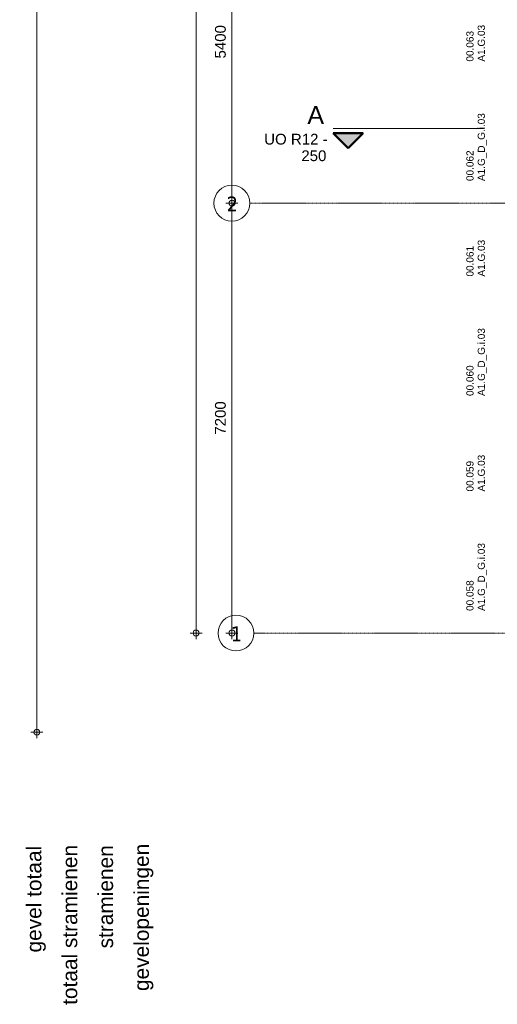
# Model space of a CAD drawing. Header units: millimetres. Extents: x 522 to 75900, y -25803 to 58941.
# Tile 2 of 134: x 1235 to 9230, y 3783 to 20273. Entities that reach past the tile are written whole.
import ezdxf

# ---------------------------------------------------------------- set-up
doc = ezdxf.new("R2010")
doc.units = ezdxf.units.MM
doc.linetypes.add('Dot', pattern=[4.7625, 0, -4.7625])
doc.linetypes.add('Grid Line', pattern=[22.225, 12.7, -3.175, 3.175, -3.175])
for name, color, linetype, lineweight in [('00_Algemeen', 7, 'Dot', 9), ('00_Algemeen-100', 7, 'Continuous', 9), ('30_Kozijnen-ramen-deuren', 7, 'Continuous', 9)]:
    doc.layers.add(name, color=color, linetype=linetype, lineweight=lineweight)
doc.styles.add('Arial', font='arial.ttf', dxfattribs={"height": 180})
doc.styles.add('Arial_4', font='arial.ttf', dxfattribs={"height": 120})
doc.styles.add('Arial_5', font='arial.ttf', dxfattribs={"height": 300})
doc.styles.add('Arial_6', font='arial.ttf', dxfattribs={"height": 250})
doc.styles.add('Tahoma', font='tahoma.ttf', dxfattribs={"height": 250})
doc.dimstyles.new('1_8mm_continuous_mm_zwart', dxfattribs={"dimscale": 304.8, "dimtxt": 183.646692, "dimasz": 0.328084, "dimexe": 0.328084, "dimexo": 0.0625, "dimgap": 0.164042, "dimtad": 1, "dimdec": 0, "dimzin": 0, "dimdsep": 46, "dimtxsty": 'Arial', "dimblk1": 'DOTBLANK', "dimblk2": 'DOTBLANK', "dimsah": 1, "dimcen": 0.09, "dimdle": 0.328084, "dimazin": 0, "dimtfac": 1, "dimtdec": 4, "dimtix": 1, "dimtmove": 0, "dimatfit": 3, "dimfxl": 0.328084, "dimfxlon": 1, "dimtvp": 1, "dimtolj": 1, "dimtzin": 0, "dimarcsym": 2})

# ---------------------------------------------------------------- blocks, each defined once
blk = doc.blocks.new('Grid - 2_5 mm r3-345834-100 - Plattegrond - Begane grond')
at = {"layer": '00_Algemeen', "linetype": 'Continuous'}
blk.add_circle((0, 0), 3, dxfattribs=at)
blk = doc.blocks.new('Section - hoofddoorsnede-8734634-100 - Plattegrond - Begane grond')
at = {"layer": '00_Algemeen', "linetype": 'Continuous'}
blk.add_hatch(color=256, dxfattribs=at).paths.add_polyline_path([(5, 0.75), (0, 0.75), (2.5, 3.25)], flags=0)
at = {"layer": '00_Algemeen', "linetype": 'Continuous', "lineweight": 50}
for p, q in [((2.5, 3.25), (0, 0.75)), ((2.5, 3.25), (0, 0.75)), ((5, 0.75), (2.5, 3.25)), ((5, 0.75), (2.5, 3.25)), ((0, 0.75), (5, 0.75))]:
    blk.add_line(p, q, dxfattribs=at)
at = {"layer": '00_Algemeen', "linetype": 'Continuous'}
for p, q in [((2.5, 3.25), (0, 0.75)), ((5, 0.75), (2.5, 3.25)), ((0, 0.75), (5, 0.75)), ((0, 0), (15, 0))]:
    blk.add_line(p, q, dxfattribs=at)
at = {"layer": '00_Algemeen', "linetype": 'Continuous', "lineweight": 25}
blk.add_line((0, 0.75), (5, 0.75), dxfattribs=at)
blk = doc.blocks.new('DIMBLOCK222-100 - Plattegrond - Begane grond')
at = {"layer": '00_Algemeen-100', "transparency": 16777216}
for p, q in [((4888, 22600), (4688, 22600)), ((4788, 22600), (4788, 17200)), ((4788, 22600), (4888, 22600)), ((4888, 17200), (4688, 17200)), ((4788, 17200), (4888, 17200))]:
    blk.add_line(p, q, dxfattribs=at)
for centre in [(4788, 22600), (4788, 17200)]:
    blk.add_circle(centre, 50, dxfattribs=at)
at = {"layer": '00_Algemeen-100', "color": 0, "transparency": 16777216, "insert": (4504, 19623), "char_height": 180, "width": 664.52, "attachment_point": 1, "rotation": 90, "line_spacing_factor": 0.941778, "style": 'Arial'}
blk.add_mtext('5400', dxfattribs=at)
blk = doc.blocks.new('_DotBlank')
at = {"color": 0, "linetype": 'ByBlock', "lineweight": -2}
blk.add_line((-0.5, 0), (-1, 0), dxfattribs=at)
blk.add_circle((0, 0), 0.5, dxfattribs=at)
blk = doc.blocks.new('DIMBLOCK223-100 - Plattegrond - Begane grond')
at = {"layer": '00_Algemeen-100', "transparency": 16777216}
for p, q in [((4888, 17200), (4688, 17200)), ((4788, 17200), (4788, 9900)), ((4788, 17200), (4888, 17200)), ((4888, 10000), (4688, 10000)), ((4788, 10000), (4888, 10000))]:
    blk.add_line(p, q, dxfattribs=at)
for centre in [(4788, 17200), (4788, 10000)]:
    blk.add_circle(centre, 50, dxfattribs=at)
at = {"layer": '00_Algemeen-100', "color": 0, "transparency": 16777216, "insert": (4504, 13323), "char_height": 180, "width": 664.52, "attachment_point": 1, "rotation": 90, "line_spacing_factor": 0.941778, "style": 'Arial'}
blk.add_mtext('7200', dxfattribs=at)
blk = doc.blocks.new('DIMBLOCK224-100 - Plattegrond - Begane grond')
at = {"layer": '00_Algemeen-100', "transparency": 16777216}
for p, q in [((4188, 53300), (4188, 9900)), ((4288, 53200), (4088, 53200)), ((4188, 53200), (4288, 53200)), ((4288, 10000), (4088, 10000)), ((4188, 10000), (4288, 10000))]:
    blk.add_line(p, q, dxfattribs=at)
for centre in [(4188, 53200), (4188, 10000)]:
    blk.add_circle(centre, 50, dxfattribs=at)
at = {"layer": '00_Algemeen-100', "color": 0, "transparency": 16777216, "insert": (3904, 31254), "char_height": 180, "width": 830.65, "attachment_point": 1, "rotation": 90, "line_spacing_factor": 0.941778, "style": 'Arial'}
blk.add_mtext('43200', dxfattribs=at)
blk = doc.blocks.new('DIMBLOCK225-100 - Plattegrond - Begane grond')
at = {"layer": '00_Algemeen-100', "transparency": 16777216}
for p, q in [((1622, 53398), (1422, 53398)), ((1522, 8240), (1522, 53398)), ((1522, 53398), (1622, 53398)), ((1622, 8340), (1422, 8340)), ((1522, 8340), (1622, 8340))]:
    blk.add_line(p, q, dxfattribs=at)
for centre in [(1522, 53398), (1522, 8340)]:
    blk.add_circle(centre, 50, dxfattribs=at)
at = {"layer": '00_Algemeen-100', "color": 0, "transparency": 16777216, "insert": (1238, 30523), "char_height": 180, "width": 830.65, "attachment_point": 1, "rotation": 90, "line_spacing_factor": 0.941778, "style": 'Arial'}
blk.add_mtext('45058', dxfattribs=at)

msp = doc.modelspace()

# ---------------------------------------------------------------- linework, layer by layer
at = {"layer": '00_Algemeen', "linetype": 'Continuous'}
msp.add_line((6485.2, 18447.8), (8999, 18447.8), dxfattribs=at)
at = {"layer": '00_Algemeen', "color": 16, "linetype": 'Grid Line', "true_color": 0x800000}
for p, q in [((5086.3, 17200), (57181.4, 17200)), ((5155.6, 10000), (57181.4, 10000))]:
    msp.add_line(p, q, dxfattribs=at)

# ---------------------------------------------------------------- block references
at = {"layer": '00_Algemeen', "linetype": 'Continuous', "extrusion": (0, 0, -1), "xscale": 99.99999999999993, "yscale": 99.99999999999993, "zscale": 99.99999999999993, "rotation": 180}
msp.add_blockref('Section - hoofddoorsnede-8734634-100 - Plattegrond - Begane grond', (-6485.2, 18447.8), dxfattribs=at)
at = {"layer": '00_Algemeen', "linetype": 'Continuous', "xscale": 99.99999999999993, "yscale": 99.99999999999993, "zscale": 99.99999999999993, "rotation": 269.9999999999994}
for p in [(4786.3, 17200), (4855.6, 10000)]:
    msp.add_blockref('Grid - 2_5 mm r3-345834-100 - Plattegrond - Begane grond', p, dxfattribs=at)

# ---------------------------------------------------------------- texts
at = {"layer": '00_Algemeen', "linetype": 'Continuous', "attachment_point": 1}
for s, insert, char_height, width, style in [('A', (6050.5, 18825.9), 300, 344.726, 'Arial_5'), ('UO R12 -', (5327.8, 18361.9), 180, 1258.649, 'Arial'), ('250', (5949.6, 18084.1), 180, 505.063, 'Arial'), ('2', (4699.8, 17311), 250, 232.489, 'Tahoma'), ('1', (4769.1, 10111), 250, 232.489, 'Tahoma')]:
    msp.add_mtext(s, dxfattribs=dict(at, insert=insert, char_height=char_height, width=width, style=style))
at = {"layer": '00_Algemeen', "linetype": 'Continuous', "char_height": 250, "attachment_point": 1, "rotation": 90, "style": 'Arial_6'}
for s, insert, width in [(' gevel totaal', (1347.7, 4553.9), 2276.793), ('totaal stramienen', (1947.7, 3773.3), 3222.784), ('stramienen', (2547.7, 4719.2), 2076.371), ('gevelopeningen', (3147.7, 4004.9), 2942.193)]:
    msp.add_mtext(s, dxfattribs=dict(at, insert=insert, width=width))
at = {"layer": '30_Kozijnen-ramen-deuren', "char_height": 120, "attachment_point": 1, "rotation": 90, "style": 'Arial_4'}
for s, insert, width in [('A1.G.03', (8902.8, 19571), 801.687), ('00.063', (8712.7, 19571), 665.401), ('A1.G_D_G.i.03', (8902.8, 17570.8), 1483.122), ('00.062', (8712.7, 17570.8), 665.401), ('A1.G.03', (8902.8, 15971), 801.687), ('00.061', (8712.7, 15971), 665.401), ('A1.G_D_G.i.03', (8902.8, 13970.8), 1483.122), ('00.060', (8712.7, 13970.8), 665.401), ('A1.G.03', (8902.8, 12371), 801.687), ('00.059', (8712.7, 12371), 665.401), ('A1.G_D_G.i.03', (8902.8, 10370.8), 1483.122), ('00.058', (8712.7, 10370.8), 665.401)]:
    msp.add_mtext(s, dxfattribs=dict(at, insert=insert, width=width))

# ---------------------------------------------------------------- dimensions: what is measured, and where the dimension line sits
at = {"layer": '00_Algemeen', "linetype": 'Continuous'}
for base, p1, p2, override, picture, middle in [((1521.5, 53398.1), (1621.5, 8340), (1621.5, 53398.1), {"dimpost": '<>', "dimfxl": 45058.137085}, 'DIMBLOCK225-100 - Plattegrond - Begane grond', (1379.6, 30869.1)), ((4188, 10000), (4288, 53200), (4288, 10000), {"dimpost": '<>', "dimfxl": 43200}, 'DIMBLOCK224-100 - Plattegrond - Begane grond', (4046.1, 31600)), ((4788, 17200), (4888, 22600), (4888, 17200), {"dimpost": '<>', "dimfxl": 5400}, 'DIMBLOCK222-100 - Plattegrond - Begane grond', (4646.1, 19900)), ((4788, 10000), (4888, 17200), (4888, 10000), {"dimpost": '<>', "dimfxl": 7200}, 'DIMBLOCK223-100 - Plattegrond - Begane grond', (4646.1, 13600))]:
    dim = msp.add_linear_dim(base=base, p1=p1, p2=p2, angle=90, dimstyle='1_8mm_continuous_mm_zwart', override=override, dxfattribs=at)
    dim.commit()
    dim.dimension.update_dxf_attribs({"geometry": picture, "text_midpoint": middle})

doc.saveas('drawing.dxf')
